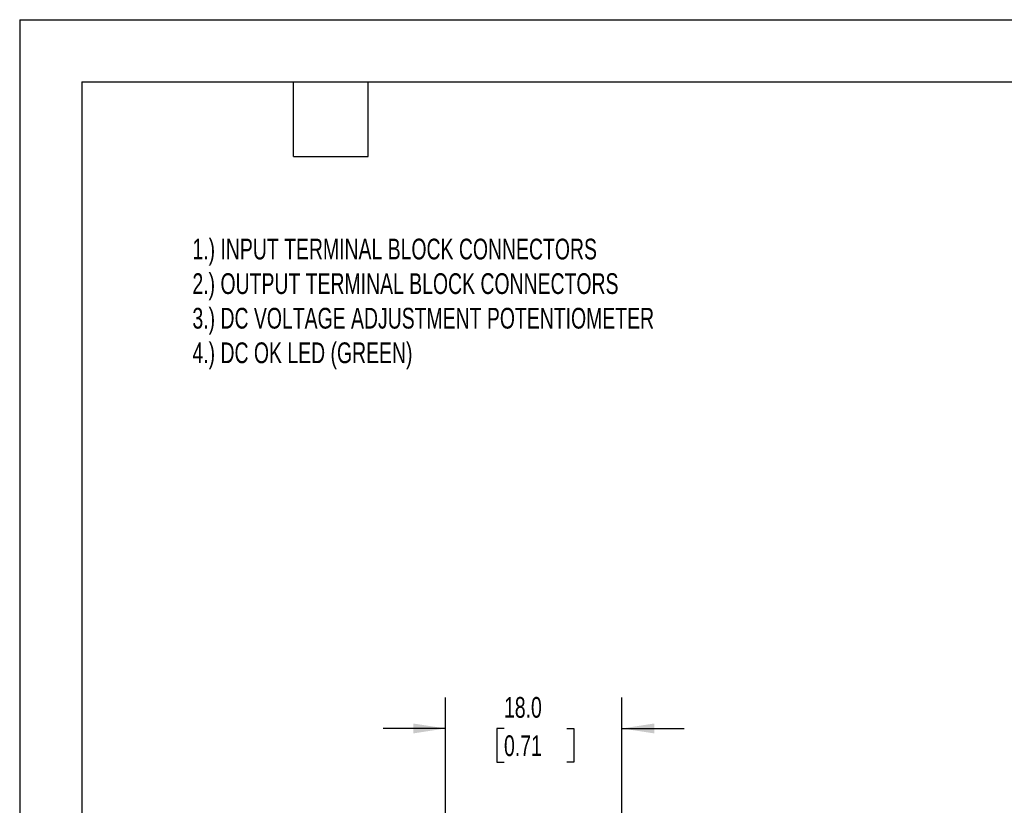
# Model space of a CAD drawing. Header units: millimetres. Extents: x 0 to 210, y 0 to 162.
# Tile 5 of 9: x 0 to 75, y 102 to 162. Entities that reach past the tile are written whole.
import ezdxf

# ---------------------------------------------------------------- set-up
doc = ezdxf.new("R2010")
doc.units = ezdxf.units.MM
doc.header["$LTSCALE"] = 0.75
doc.layers.add('DIMENSIONS', color=140, linetype='Continuous', lineweight=25)
doc.layers.add('TEXT', color=140, linetype='Continuous', lineweight=25)
doc.styles.add('SLDTEXTSTYLE0', font='TXT', dxfattribs={"width": 0.7})
doc.dimstyles.new('SLDDIMSTYLE0', dxfattribs={"dimtxt": 1.618506, "dimasz": 2.4765, "dimexe": 0, "dimexo": 0.0625, "dimgap": 0.404626, "dimtad": 0, "dimtih": 1, "dimtoh": 1, "dimdec": 1, "dimlfac": 1.333333, "dimrnd": 1e-09, "dimzin": 4, "dimdsep": 46, "dimtxsty": 'SLDTEXTSTYLE0', "dimsah": 1, "dimcen": 0.09, "dimadec": 0, "dimazin": 1, "dimtfac": 1, "dimtdec": 1, "dimtmove": 0, "dimatfit": 0, "dimfxl": 0, "dimfrac": 2, "dimtolj": 1, "dimtzin": 12, "dimarcsym": 0})

# ---------------------------------------------------------------- blocks, each defined once
blk = doc.blocks.new('_D')
at = {"layer": 'DIMENSIONS'}
for p, q in [((32.597, 99.701), (32.597, 110.071)), ((46.097, 99.701), (46.097, 110.071)), ((32.597, 107.689), (27.835, 107.689)), ((37.072, 107.689), (36.528, 107.689)), ((36.528, 107.689), (36.528, 105.117)), ((41.881, 107.689), (42.425, 107.689)), ((42.425, 107.689), (42.425, 105.117)), ((46.097, 107.689), (50.86, 107.689)), ((36.528, 105.117), (37.072, 105.117)), ((42.425, 105.117), (41.881, 105.117))]:
    blk.add_line(p, q, dxfattribs=at)
for points in [[(32.597, 107.689), (30.121, 108.07), (30.121, 107.308)], [(46.097, 107.689), (48.574, 107.308), (48.574, 108.07)]]:
    blk.add_solid(points, dxfattribs=at)
at = {"layer": 'DIMENSIONS', "char_height": 1.5875, "attachment_point": 1, "style": 'SLDTEXTSTYLE0'}
for s, insert in [('18.0', (37.072, 110.098)), ('0.71', (37.072, 107.164))]:
    blk.add_mtext(s, dxfattribs=dict(at, insert=insert))

msp = doc.modelspace()

# ---------------------------------------------------------------- linework, layer by layer
at = {"color": 7, "linetype": 'Continuous'}
for q in [(0.002, 0.002), (209.552, 161.927)]:
    msp.add_line((0.002, 161.927), q, dxfattribs=at)
at = {"layer": 'TEXT'}
for p, q in [((4.762, 157.162), (204.787, 157.162)), ((4.762, 157.162), (4.762, 4.762)), ((20.955, 151.447), (20.955, 157.162)), ((26.67, 151.447), (26.67, 157.162)), ((20.955, 151.447), (26.67, 151.447))]:
    msp.add_line(p, q, dxfattribs=at)

# ---------------------------------------------------------------- texts
at = {"layer": 'DIMENSIONS', "insert": (13.223, 145.17), "char_height": 1.5875, "attachment_point": 1, "style": 'SLDTEXTSTYLE0'}
msp.add_mtext('1.) INPUT TERMINAL BLOCK CONNECTORS^J2.) OUTPUT TERMINAL BLOCK CONNECTORS^J3.) DC VOLTAGE ADJUSTMENT POTENTIOMETER^J4.) DC OK LED (GREEN)', dxfattribs=at)

# ---------------------------------------------------------------- dimensions: what is measured, and where the dimension line sits
at = {"layer": 'DIMENSIONS'}
dim = msp.add_linear_dim(base=(46.097, 107.689), p1=(32.597, 98.748), p2=(46.097, 98.748), dimstyle='SLDDIMSTYLE0', dxfattribs=at)
dim.commit()
dim.dimension.update_dxf_attribs({"geometry": '_D', "text_midpoint": (39.477, 107.689), "dimtype": 160})

doc.saveas('drawing.dxf')
